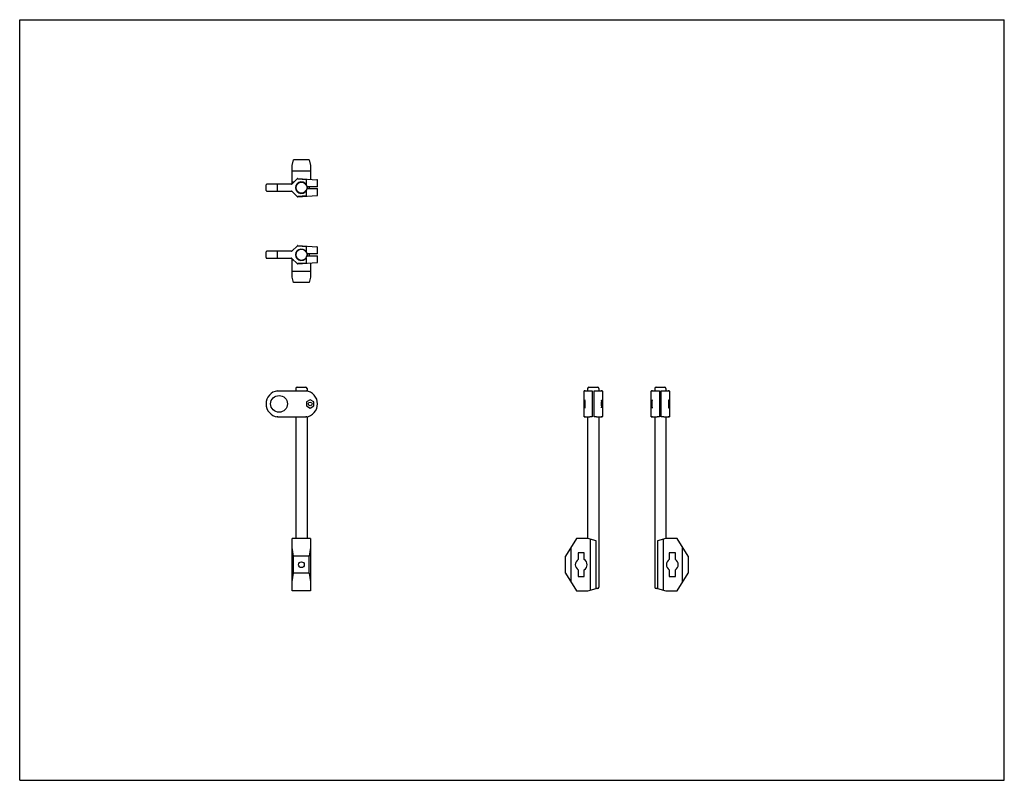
# Model space of a CAD drawing. Header units: inches. Extents: x 0 to 44, y 0 to 34.
import ezdxf

# ---------------------------------------------------------------- set-up
doc = ezdxf.new("R2010")
doc.units = ezdxf.units.IN
doc.header["$LTSCALE"] = 2.42
doc.header["$MEASUREMENT"] = 0
doc.layers.get('0').update_dxf_attribs({"linetype": 'CONTINUOUS'})
for name, color, linetype in [('532249_BL2', 7, 'CONTINUOUS'), ('532249_BL5', 7, 'CONTINUOUS'), ('807_1391_BL1', 7, 'CONTINUOUS'), ('807_1391_BL3', 7, 'CONTINUOUS'), ('807_1844_BL0', 7, 'CONTINUOUS'), ('807_1844_BL4', 7, 'CONTINUOUS')]:
    doc.layers.add(name, color=color, linetype=linetype)

# ---------------------------------------------------------------- blocks, each defined once
blk = doc.blocks.new('807_1844_BL0', base_point=(18.967, 16.042))
at = {"layer": '807_1844_BL0', "color": 7, "linetype": 'CONTINUOUS'}
for p, q in [((12.374, 23.616), (12.369, 23.616)), ((12.813, 23.616), (12.807, 23.616)), ((12.918, 23.531), (12.958, 23.451)), ((12.18, 22.496), (12.18, 23.316)), ((12.25, 23.246), (12.18, 23.246)), ((12.541, 23.246), (12.52, 23.246)), ((12.661, 23.246), (12.64, 23.246)), ((13, 23.12), (13, 22.496)), ((13, 22.746), (12.18, 22.746)), ((12.243, 22.246), (12.18, 22.496)), ((13, 22.496), (12.938, 22.246)), ((12.938, 22.246), (12.243, 22.246)), ((13, 10.809), (12.18, 10.809)), ((12.18, 8.469), (12.18, 10.809)), ((13, 10.809), (13, 8.469)), ((24.884, 10.809), (24.384, 10.014)), ((25.384, 10.809), (24.884, 10.809)), ((25.754, 10.701), (25.384, 10.809)), ((25.504, 8.503), (25.504, 10.774)), ((25.754, 8.576), (25.754, 10.701)), ((12.243, 10.014), (12.18, 10.411)), ((13, 10.411), (12.938, 10.014)), ((24.634, 10.411), (24.634, 8.866)), ((25.229, 10.169), (24.959, 10.169)), ((24.959, 10.169), (24.959, 9.867)), ((25.229, 9.867), (25.229, 10.169)), ((12.938, 10.014), (12.243, 10.014)), ((12.243, 9.264), (12.243, 10.014)), ((12.938, 9.264), (12.938, 10.014)), ((24.384, 9.264), (24.384, 10.014)), ((12.18, 8.866), (12.243, 9.264)), ((12.938, 9.264), (12.243, 9.264)), ((12.938, 9.264), (13, 8.866)), ((24.384, 9.264), (24.884, 8.469)), ((24.959, 9.411), (24.959, 9.109)), ((25.229, 9.109), (25.229, 9.411)), ((24.959, 9.109), (25.229, 9.109)), ((13, 8.469), (12.18, 8.469)), ((24.884, 8.469), (25.384, 8.469)), ((25.384, 8.469), (25.754, 8.576))]:
    blk.add_line(p, q, dxfattribs=at)
blk.add_circle((12.59, 9.639), 0.129, dxfattribs=at)
for centre, radius, start, end in [((12.59, 23.491), 0.25, 150, 151.4617), ((12.59, 23.491), 0.25, 323.7916, 350.9232), ((12.59, 23.491), 0.25, 28.6456, 30), ((12.59, 23.491), 0.25, 257.053, 258.5217), ((12.59, 23.491), 0.25, 281.4783, 283.0196), ((25.094, 9.639), 0.265, 120.6261, 239.3739), ((25.094, 9.639), 0.265, 300.6261, 59.3739)]:
    blk.add_arc(centre, radius, start, end, dxfattribs=at)
blk = doc.blocks.new('807_1391_BL1', base_point=(18.525, 20.068))
at = {"layer": '807_1391_BL1', "color": 7, "linetype": 'CONTINUOUS'}
for p, q in [((12.409, 23.894), (12.166, 23.651)), ((12.425, 23.9), (13.282, 23.842)), ((12.797, 23.845), (12.427, 23.87)), ((12.797, 23.845), (12.797, 23.64)), ((13.31, 23.531), (13.31, 23.813)), ((11.01, 23.366), (11.01, 23.616)), ((12.152, 23.646), (11.04, 23.646)), ((11.04, 23.336), (12.152, 23.336)), ((11.524, 23.366), (11.524, 23.616)), ((12.166, 23.33), (12.409, 23.087)), ((12.797, 23.341), (12.797, 23.136)), ((13.31, 23.531), (12.842, 23.531)), ((12.842, 23.451), (13.31, 23.451)), ((13.31, 23.169), (13.31, 23.451)), ((12.425, 23.081), (13.282, 23.139)), ((12.427, 23.111), (12.797, 23.136)), ((11.524, 17.411), (12.797, 17.411)), ((11.526, 17.381), (11.524, 17.411)), ((25.22, 16.271), (25.22, 17.381)), ((25.25, 17.411), (25.249, 17.411)), ((25.25, 17.411), (25.25, 17.411)), ((25.25, 17.411), (25.48, 17.411)), ((25.589, 17.403), (25.589, 16.249)), ((25.669, 16.249), (25.669, 17.403)), ((25.779, 17.411), (26.009, 17.411)), ((26.009, 17.411), (26.009, 17.411)), ((26.039, 17.381), (26.039, 16.271)), ((12.98, 17.013), (12.819, 16.92)), ((12.819, 16.92), (12.819, 16.733)), ((12.819, 16.733), (12.98, 16.639)), ((13.142, 16.92), (12.98, 17.013)), ((12.98, 16.639), (13.142, 16.733)), ((13.142, 16.733), (13.142, 16.92)), ((25.257, 17.013), (25.247, 16.92)), ((25.247, 16.92), (25.247, 16.733)), ((25.247, 16.92), (25.268, 16.92)), ((25.247, 16.733), (25.257, 16.639)), ((25.247, 16.733), (25.268, 16.733)), ((25.268, 16.92), (25.257, 17.013)), ((25.257, 16.639), (25.268, 16.733)), ((25.268, 16.733), (25.268, 16.92)), ((11.524, 16.241), (11.526, 16.271)), ((11.524, 16.241), (12.797, 16.241)), ((25.25, 16.241), (25.48, 16.241)), ((25.25, 16.241), (25.25, 16.241)), ((25.779, 16.241), (26.009, 16.241)), ((26.009, 16.241), (26.009, 16.241))]:
    blk.add_line(p, q, dxfattribs=at)
for points in [[(13.31, 23.813), (13.31, 23.816), (13.31, 23.82), (13.308, 23.824), (13.306, 23.828), (13.304, 23.831), (13.301, 23.834), (13.298, 23.837), (13.295, 23.839), (13.291, 23.841), (13.287, 23.842), (13.282, 23.842)], [(13.282, 23.139), (13.287, 23.139), (13.291, 23.14), (13.295, 23.142), (13.298, 23.144), (13.301, 23.147), (13.304, 23.15), (13.306, 23.154), (13.308, 23.157), (13.31, 23.161), (13.31, 23.166), (13.31, 23.169)], [(25.249, 17.411), (25.244, 17.41), (25.24, 17.409), (25.236, 17.407), (25.232, 17.405), (25.228, 17.402), (25.225, 17.398), (25.223, 17.394), (25.221, 17.39), (25.22, 17.386), (25.22, 17.381)], [(26.039, 17.381), (26.039, 17.386), (26.038, 17.39), (26.036, 17.394), (26.034, 17.398), (26.031, 17.402), (26.027, 17.405), (26.023, 17.407), (26.019, 17.409), (26.014, 17.411), (26.009, 17.411)], [(25.22, 16.271), (25.22, 16.271), (25.22, 16.266), (25.222, 16.262), (25.223, 16.258), (25.226, 16.254), (25.229, 16.25), (25.232, 16.247), (25.236, 16.245), (25.24, 16.243), (25.245, 16.242), (25.25, 16.241)], [(26.009, 16.241), (26.014, 16.242), (26.019, 16.243), (26.023, 16.245), (26.027, 16.247), (26.03, 16.25), (26.033, 16.254), (26.036, 16.258), (26.037, 16.262), (26.038, 16.266), (26.039, 16.271), (26.039, 16.271)]]:
    blk.add_lwpolyline(points, dxfattribs=at)
for centre, radius in [((11.59, 16.826), 0.375), ((12.98, 16.826), 0.0827)]:
    blk.add_circle(centre, radius, dxfattribs=at)
for centre, radius, start, end in [((12.423, 23.88), 0.02, 86.1647, 135), ((11.04, 23.616), 0.03, 90, 180), ((11.04, 23.366), 0.03, 180, 269.9974), ((12.152, 23.666), 0.02, 270, 315), ((12.152, 23.316), 0.02, 45, 90), ((12.59, 23.491), 0.255, 9.0248, 350.9752), ((12.423, 23.101), 0.02, 225, 273.8353), ((11.6, 16.826), 0.59, 97.4646, 262.5354), ((12.72, 16.826), 0.59, 277.4646, 82.5354)]:
    blk.add_arc(centre, radius, start, end, dxfattribs=at)
for points, knots in [([(12.797, 23.875), (12.797, 23.875), (12.797, 23.875), (12.797, 23.875), (12.798, 23.874), (12.798, 23.874), (12.798, 23.874), (12.798, 23.873), (12.798, 23.872), (12.798, 23.871), (12.798, 23.869), (12.798, 23.866), (12.798, 23.861), (12.798, 23.856), (12.797, 23.851), (12.797, 23.847), (12.797, 23.845)], [0, 0, 0, 0, 0.008087, 0.014858, 0.023757, 0.034854, 0.048171, 0.063709, 0.081447, 0.123384, 0.173644, 0.297263, 0.44777, 0.619511, 0.805951, 1, 1, 1, 1]), ([(11.524, 23.616), (11.524, 23.618), (11.524, 23.621), (11.524, 23.627), (11.524, 23.632), (11.524, 23.637), (11.525, 23.64), (11.525, 23.642), (11.525, 23.643), (11.525, 23.644), (11.525, 23.644), (11.525, 23.645), (11.525, 23.645), (11.526, 23.645), (11.526, 23.645), (11.526, 23.646), (11.526, 23.646)], [0, 0, 0, 0, 0.193769, 0.380256, 0.551949, 0.702484, 0.826157, 0.876441, 0.918379, 0.936123, 0.951674, 0.965011, 0.97613, 0.98506, 0.991869, 1, 1, 1, 1]), ([(11.526, 23.336), (11.526, 23.336), (11.526, 23.336), (11.526, 23.336), (11.525, 23.336), (11.525, 23.337), (11.525, 23.337), (11.525, 23.338), (11.525, 23.339), (11.525, 23.341), (11.525, 23.342), (11.524, 23.345), (11.524, 23.349), (11.524, 23.354), (11.524, 23.36), (11.524, 23.364), (11.524, 23.366)], [0, 0, 0, 0, 0.008308, 0.015173, 0.024109, 0.035214, 0.048533, 0.081825, 0.123791, 0.17408, 0.232245, 0.297751, 0.448272, 0.619958, 0.806243, 1, 1, 1, 1]), ([(12.797, 23.136), (12.797, 23.134), (12.797, 23.13), (12.798, 23.125), (12.798, 23.12), (12.798, 23.115), (12.798, 23.112), (12.798, 23.11), (12.798, 23.109), (12.798, 23.108), (12.798, 23.108), (12.798, 23.107), (12.798, 23.107), (12.797, 23.107), (12.797, 23.106), (12.797, 23.106), (12.797, 23.106)], [0, 0, 0, 0, 0.194049, 0.38049, 0.552231, 0.702739, 0.826359, 0.876619, 0.918556, 0.936294, 0.951832, 0.965149, 0.976246, 0.985145, 0.991916, 1, 1, 1, 1]), ([(12.797, 17.411), (12.797, 17.411), (12.797, 17.411), (12.797, 17.411), (12.797, 17.41), (12.798, 17.41), (12.798, 17.41), (12.798, 17.409), (12.798, 17.409), (12.798, 17.407), (12.798, 17.405), (12.798, 17.402), (12.798, 17.397), (12.798, 17.392), (12.798, 17.387), (12.797, 17.383), (12.797, 17.381)], [0, 0, 0, 0, 0.00799, 0.014747, 0.023669, 0.034813, 0.04819, 0.063792, 0.081597, 0.123674, 0.174076, 0.297926, 0.448524, 0.620164, 0.80633, 1, 1, 1, 1]), ([(25.22, 17.381), (25.22, 17.383), (25.22, 17.387), (25.222, 17.393), (25.225, 17.398), (25.229, 17.402), (25.233, 17.406), (25.238, 17.409), (25.244, 17.411), (25.248, 17.411), (25.25, 17.411)], [0, 0, 0, 0, 0.125098, 0.250427, 0.375576, 0.500606, 0.625525, 0.750328, 0.875264, 1, 1, 1, 1]), ([(25.275, 17.411), (25.273, 17.411), (25.269, 17.411), (25.263, 17.409), (25.258, 17.406), (25.254, 17.402), (25.25, 17.398), (25.247, 17.393), (25.245, 17.387), (25.245, 17.383), (25.245, 17.381)], [0, 0, 0, 0, 0.124886, 0.249852, 0.374903, 0.499995, 0.62509, 0.750147, 0.875121, 1, 1, 1, 1]), ([(25.48, 17.411), (25.488, 17.41), (25.506, 17.409), (25.533, 17.406), (25.561, 17.405), (25.58, 17.404), (25.589, 17.403)], [0, 0, 0, 0, 0.230217, 0.475892, 0.733665, 1, 1, 1, 1]), ([(25.669, 17.403), (25.679, 17.404), (25.698, 17.405), (25.726, 17.406), (25.753, 17.409), (25.771, 17.41), (25.779, 17.411)], [0, 0, 0, 0, 0.266337, 0.524112, 0.769784, 1, 1, 1, 1]), ([(26.014, 17.381), (26.014, 17.383), (26.013, 17.387), (26.012, 17.393), (26.009, 17.398), (26.005, 17.402), (26.001, 17.406), (25.995, 17.409), (25.99, 17.411), (25.986, 17.411), (25.984, 17.411)], [0, 0, 0, 0, 0.124879, 0.249853, 0.374909, 0.500004, 0.625097, 0.750148, 0.875114, 1, 1, 1, 1]), ([(26.009, 17.411), (26.011, 17.411), (26.015, 17.411), (26.021, 17.409), (26.026, 17.406), (26.03, 17.402), (26.034, 17.398), (26.037, 17.393), (26.038, 17.387), (26.039, 17.383), (26.039, 17.381)], [0, 0, 0, 0, 0.12474, 0.249698, 0.374521, 0.499459, 0.624509, 0.749649, 0.87493, 1, 1, 1, 1]), ([(26.002, 16.996), (26.001, 16.996), (26.001, 16.995), (26, 16.995), (26, 16.994), (26, 16.994), (25.999, 16.992), (25.999, 16.991), (25.998, 16.989), (25.998, 16.986), (25.997, 16.983), (25.997, 16.98), (25.996, 16.974), (25.995, 16.967), (25.994, 16.957), (25.994, 16.946), (25.993, 16.934), (25.992, 16.915), (25.991, 16.89), (25.99, 16.859), (25.99, 16.837), (25.99, 16.826)], [0, 0, 0, 0, 0.008042, 0.011152, 0.014777, 0.018936, 0.023644, 0.03473, 0.048053, 0.0636, 0.081348, 0.101268, 0.123315, 0.173598, 0.231775, 0.297297, 0.369562, 0.447881, 0.619663, 0.80609, 1, 1, 1, 1]), ([(25.99, 16.826), (25.99, 16.815), (25.99, 16.793), (25.991, 16.762), (25.992, 16.737), (25.993, 16.719), (25.993, 16.706), (25.994, 16.695), (25.995, 16.685), (25.996, 16.678), (25.997, 16.673), (25.997, 16.669), (25.998, 16.666), (25.998, 16.664), (25.999, 16.661), (25.999, 16.66), (26, 16.659), (26, 16.658), (26, 16.657), (26.001, 16.657), (26.001, 16.656), (26.002, 16.656)], [0, 0, 0, 0, 0.193689, 0.379976, 0.551686, 0.629988, 0.70225, 0.767785, 0.825993, 0.876327, 0.898403, 0.918353, 0.93613, 0.951709, 0.965071, 0.976206, 0.980943, 0.985132, 0.988787, 0.991923, 1, 1, 1, 1]), ([(26.013, 16.826), (26.013, 16.837), (26.013, 16.859), (26.012, 16.89), (26.011, 16.915), (26.01, 16.934), (26.01, 16.946), (26.009, 16.957), (26.008, 16.967), (26.007, 16.974), (26.007, 16.98), (26.006, 16.983), (26.005, 16.986), (26.005, 16.989), (26.004, 16.991), (26.004, 16.992), (26.004, 16.994), (26.003, 16.994), (26.003, 16.995), (26.003, 16.995), (26.002, 16.996), (26.002, 16.996)], [0, 0, 0, 0, 0.193689, 0.379976, 0.551686, 0.629988, 0.70225, 0.767785, 0.825993, 0.876327, 0.898404, 0.918353, 0.93613, 0.951709, 0.965071, 0.976206, 0.980943, 0.985132, 0.988787, 0.991923, 1, 1, 1, 1]), ([(26.002, 16.656), (26.002, 16.656), (26.003, 16.657), (26.003, 16.657), (26.003, 16.658), (26.004, 16.659), (26.004, 16.66), (26.004, 16.661), (26.005, 16.663), (26.005, 16.666), (26.006, 16.669), (26.006, 16.672), (26.007, 16.678), (26.008, 16.685), (26.009, 16.695), (26.01, 16.706), (26.01, 16.718), (26.011, 16.737), (26.012, 16.762), (26.013, 16.793), (26.013, 16.815), (26.013, 16.826)], [0, 0, 0, 0, 0.008042, 0.011152, 0.014777, 0.018936, 0.023644, 0.03473, 0.048053, 0.0636, 0.081348, 0.101268, 0.123315, 0.173598, 0.231775, 0.297297, 0.369562, 0.447881, 0.619663, 0.80609, 1, 1, 1, 1]), ([(12.797, 16.271), (12.797, 16.269), (12.798, 16.265), (12.798, 16.26), (12.798, 16.255), (12.798, 16.25), (12.798, 16.247), (12.798, 16.245), (12.798, 16.244), (12.798, 16.243), (12.798, 16.242), (12.798, 16.242), (12.797, 16.242), (12.797, 16.241), (12.797, 16.241), (12.797, 16.241), (12.797, 16.241)], [0, 0, 0, 0, 0.193668, 0.379835, 0.551476, 0.702072, 0.825923, 0.876325, 0.918403, 0.936208, 0.95181, 0.965187, 0.976331, 0.985253, 0.99201, 1, 1, 1, 1]), ([(25.25, 16.241), (25.248, 16.241), (25.244, 16.242), (25.238, 16.243), (25.233, 16.246), (25.229, 16.25), (25.225, 16.254), (25.222, 16.26), (25.22, 16.265), (25.22, 16.269), (25.22, 16.271)], [0, 0, 0, 0, 0.124741, 0.249697, 0.374518, 0.499455, 0.624502, 0.749644, 0.874929, 1, 1, 1, 1]), ([(25.245, 16.271), (25.245, 16.269), (25.245, 16.265), (25.247, 16.26), (25.25, 16.254), (25.254, 16.25), (25.258, 16.246), (25.263, 16.243), (25.269, 16.241), (25.273, 16.241), (25.275, 16.241)], [0, 0, 0, 0, 0.124873, 0.249849, 0.374906, 0.500001, 0.625095, 0.750147, 0.875114, 1, 1, 1, 1]), ([(25.589, 16.249), (25.58, 16.248), (25.561, 16.248), (25.533, 16.246), (25.506, 16.243), (25.488, 16.242), (25.48, 16.241)], [0, 0, 0, 0, 0.266337, 0.524112, 0.769784, 1, 1, 1, 1]), ([(25.779, 16.241), (25.771, 16.242), (25.753, 16.243), (25.726, 16.246), (25.698, 16.248), (25.679, 16.248), (25.669, 16.249)], [0, 0, 0, 0, 0.230217, 0.475892, 0.733665, 1, 1, 1, 1]), ([(25.984, 16.241), (25.986, 16.241), (25.99, 16.241), (25.995, 16.243), (26.001, 16.246), (26.005, 16.25), (26.009, 16.254), (26.012, 16.26), (26.013, 16.265), (26.014, 16.269), (26.014, 16.271)], [0, 0, 0, 0, 0.124887, 0.249854, 0.374906, 0.499999, 0.625095, 0.750152, 0.875127, 1, 1, 1, 1]), ([(26.039, 16.271), (26.039, 16.269), (26.038, 16.265), (26.037, 16.26), (26.034, 16.254), (26.03, 16.25), (26.026, 16.246), (26.021, 16.243), (26.015, 16.242), (26.011, 16.241), (26.009, 16.241)], [0, 0, 0, 0, 0.125097, 0.250423, 0.375573, 0.500605, 0.625525, 0.750329, 0.875267, 1, 1, 1, 1])]:
    blk.add_open_spline(points, degree=3, knots=knots, dxfattribs=at)
blk = doc.blocks.new('532249_BL2', base_point=(19.11, 16.158))
at = {"layer": '532249_BL2', "color": 7, "linetype": 'CONTINUOUS'}
for p, q in [((12.34, 17.516), (12.34, 17.411)), ((12.4, 17.576), (12.78, 17.576)), ((12.84, 17.516), (12.84, 17.404)), ((25.379, 17.516), (25.379, 17.411)), ((25.439, 17.576), (25.819, 17.576)), ((25.879, 17.516), (25.879, 17.411)), ((12.34, 16.241), (12.34, 10.809)), ((12.84, 16.248), (12.84, 10.809)), ((25.379, 16.241), (25.379, 10.809)), ((25.879, 16.241), (25.879, 8.636)), ((25.819, 8.576), (25.754, 8.576))]:
    blk.add_line(p, q, dxfattribs=at)
blk.add_circle((12.59, 23.491), 0.25, dxfattribs=at)
for centre, start, end in [((12.4, 17.516), 90, 180), ((12.78, 17.516), 0, 90), ((25.439, 17.516), 90, 180), ((25.819, 17.516), 0, 90), ((25.819, 8.636), 270, 360)]:
    blk.add_arc(centre, 0.06, start, end, dxfattribs=at)
blk = doc.blocks.new('807_1391_BL3', base_point=(20.025, 21.571))
at = {"layer": '807_1391_BL3', "color": 7, "linetype": 'CONTINUOUS'}
for p, q in [((12.409, 26.894), (12.166, 26.651)), ((12.425, 26.9), (13.282, 26.842)), ((12.797, 26.845), (12.427, 26.87)), ((12.797, 26.845), (12.797, 26.64)), ((11.01, 26.366), (11.01, 26.616)), ((12.152, 26.646), (11.04, 26.646)), ((11.524, 26.366), (11.524, 26.616)), ((13.31, 26.531), (12.842, 26.531)), ((12.842, 26.451), (13.31, 26.451)), ((13.31, 26.531), (13.31, 26.813)), ((13.31, 26.169), (13.31, 26.451)), ((11.04, 26.336), (12.152, 26.336)), ((12.166, 26.33), (12.409, 26.087)), ((12.425, 26.081), (13.282, 26.139)), ((12.427, 26.111), (12.797, 26.136)), ((12.797, 26.341), (12.797, 26.136)), ((28.22, 16.271), (28.22, 17.381)), ((28.25, 17.411), (28.249, 17.411)), ((28.25, 17.411), (28.25, 17.411)), ((28.25, 17.411), (28.48, 17.411)), ((28.589, 17.403), (28.589, 16.249)), ((28.669, 16.249), (28.669, 17.403)), ((28.779, 17.411), (29.009, 17.411)), ((29.009, 17.411), (29.009, 17.411)), ((29.039, 17.381), (29.039, 16.271)), ((28.257, 17.013), (28.246, 16.92)), ((28.246, 16.92), (28.246, 16.733)), ((28.246, 16.92), (28.268, 16.92)), ((28.246, 16.733), (28.257, 16.639)), ((28.246, 16.733), (28.268, 16.733)), ((28.268, 16.92), (28.257, 17.013)), ((28.257, 16.639), (28.268, 16.733)), ((28.268, 16.733), (28.268, 16.92)), ((28.25, 16.241), (28.48, 16.241)), ((28.25, 16.241), (28.25, 16.241)), ((28.779, 16.241), (29.009, 16.241)), ((29.009, 16.241), (29.009, 16.241))]:
    blk.add_line(p, q, dxfattribs=at)
for points in [[(13.31, 26.813), (13.31, 26.816), (13.31, 26.82), (13.308, 26.824), (13.306, 26.828), (13.304, 26.831), (13.301, 26.834), (13.298, 26.837), (13.295, 26.839), (13.291, 26.841), (13.287, 26.842), (13.282, 26.842)], [(13.282, 26.139), (13.287, 26.139), (13.291, 26.14), (13.295, 26.142), (13.298, 26.144), (13.301, 26.147), (13.304, 26.15), (13.306, 26.154), (13.308, 26.157), (13.31, 26.161), (13.31, 26.165), (13.31, 26.169)], [(28.249, 17.411), (28.244, 17.41), (28.24, 17.409), (28.236, 17.407), (28.232, 17.405), (28.228, 17.402), (28.225, 17.398), (28.223, 17.394), (28.221, 17.39), (28.22, 17.386), (28.22, 17.381)], [(29.039, 17.381), (29.039, 17.386), (29.038, 17.39), (29.036, 17.394), (29.034, 17.398), (29.031, 17.402), (29.027, 17.405), (29.023, 17.407), (29.019, 17.409), (29.014, 17.411), (29.009, 17.411)], [(28.22, 16.271), (28.22, 16.271), (28.22, 16.266), (28.222, 16.262), (28.223, 16.258), (28.226, 16.254), (28.229, 16.25), (28.232, 16.247), (28.236, 16.245), (28.24, 16.243), (28.245, 16.242), (28.25, 16.241)], [(29.009, 16.241), (29.014, 16.242), (29.019, 16.243), (29.023, 16.245), (29.027, 16.247), (29.03, 16.25), (29.033, 16.254), (29.036, 16.258), (29.037, 16.262), (29.038, 16.266), (29.039, 16.271), (29.039, 16.271)]]:
    blk.add_lwpolyline(points, dxfattribs=at)
for centre, radius, start, end in [((12.423, 26.88), 0.02, 86.1647, 135), ((11.04, 26.616), 0.03, 90, 180), ((12.152, 26.666), 0.02, 270, 315), ((12.59, 26.491), 0.255, 9.0248, 350.9752), ((11.04, 26.366), 0.03, 180, 269.9974), ((12.152, 26.316), 0.02, 45, 90), ((12.423, 26.101), 0.02, 225, 273.8353)]:
    blk.add_arc(centre, radius, start, end, dxfattribs=at)
for points, knots in [([(12.797, 26.875), (12.797, 26.875), (12.797, 26.875), (12.797, 26.875), (12.798, 26.874), (12.798, 26.874), (12.798, 26.874), (12.798, 26.873), (12.798, 26.872), (12.798, 26.871), (12.798, 26.869), (12.798, 26.866), (12.798, 26.861), (12.798, 26.856), (12.797, 26.851), (12.797, 26.847), (12.797, 26.845)], [0, 0, 0, 0, 0.008087, 0.014858, 0.023757, 0.034854, 0.048171, 0.063709, 0.081447, 0.123384, 0.173644, 0.297263, 0.44777, 0.619511, 0.805951, 1, 1, 1, 1]), ([(11.524, 26.616), (11.524, 26.618), (11.524, 26.621), (11.524, 26.627), (11.524, 26.632), (11.524, 26.637), (11.525, 26.64), (11.525, 26.642), (11.525, 26.643), (11.525, 26.644), (11.525, 26.644), (11.525, 26.645), (11.525, 26.645), (11.526, 26.645), (11.526, 26.645), (11.526, 26.646), (11.526, 26.646)], [0, 0, 0, 0, 0.193769, 0.380256, 0.551949, 0.702484, 0.826157, 0.876441, 0.918379, 0.936123, 0.951674, 0.965011, 0.97613, 0.98506, 0.991869, 1, 1, 1, 1]), ([(11.526, 26.336), (11.526, 26.336), (11.526, 26.336), (11.526, 26.336), (11.525, 26.336), (11.525, 26.337), (11.525, 26.337), (11.525, 26.338), (11.525, 26.339), (11.525, 26.341), (11.525, 26.342), (11.524, 26.345), (11.524, 26.349), (11.524, 26.354), (11.524, 26.36), (11.524, 26.364), (11.524, 26.366)], [0, 0, 0, 0, 0.008308, 0.015173, 0.024109, 0.035214, 0.048533, 0.081825, 0.123791, 0.17408, 0.232245, 0.297751, 0.448272, 0.619958, 0.806243, 1, 1, 1, 1]), ([(12.797, 26.136), (12.797, 26.134), (12.797, 26.13), (12.798, 26.125), (12.798, 26.12), (12.798, 26.115), (12.798, 26.112), (12.798, 26.11), (12.798, 26.109), (12.798, 26.108), (12.798, 26.108), (12.798, 26.107), (12.798, 26.107), (12.797, 26.107), (12.797, 26.106), (12.797, 26.106), (12.797, 26.106)], [0, 0, 0, 0, 0.194049, 0.38049, 0.552231, 0.702739, 0.826359, 0.876619, 0.918556, 0.936294, 0.951832, 0.965149, 0.976246, 0.985145, 0.991916, 1, 1, 1, 1]), ([(28.22, 17.381), (28.22, 17.383), (28.22, 17.387), (28.222, 17.393), (28.225, 17.398), (28.229, 17.402), (28.233, 17.406), (28.238, 17.409), (28.244, 17.411), (28.248, 17.411), (28.25, 17.411)], [0, 0, 0, 0, 0.125098, 0.250427, 0.375576, 0.500606, 0.625525, 0.750328, 0.875264, 1, 1, 1, 1]), ([(28.275, 17.411), (28.273, 17.411), (28.269, 17.411), (28.263, 17.409), (28.258, 17.406), (28.254, 17.402), (28.25, 17.398), (28.247, 17.393), (28.245, 17.387), (28.245, 17.383), (28.245, 17.381)], [0, 0, 0, 0, 0.124886, 0.249852, 0.374903, 0.499995, 0.62509, 0.750147, 0.875121, 1, 1, 1, 1]), ([(28.48, 17.411), (28.488, 17.41), (28.506, 17.409), (28.532, 17.406), (28.561, 17.405), (28.58, 17.404), (28.589, 17.403)], [0, 0, 0, 0, 0.230217, 0.475892, 0.733665, 1, 1, 1, 1]), ([(28.669, 17.403), (28.679, 17.404), (28.698, 17.405), (28.726, 17.406), (28.753, 17.409), (28.77, 17.41), (28.779, 17.411)], [0, 0, 0, 0, 0.266337, 0.524112, 0.769784, 1, 1, 1, 1]), ([(29.014, 17.381), (29.014, 17.383), (29.013, 17.387), (29.012, 17.393), (29.009, 17.398), (29.005, 17.402), (29.001, 17.406), (28.995, 17.409), (28.99, 17.411), (28.986, 17.411), (28.984, 17.411)], [0, 0, 0, 0, 0.124879, 0.249853, 0.374909, 0.500004, 0.625097, 0.750148, 0.875114, 1, 1, 1, 1]), ([(29.009, 17.411), (29.011, 17.411), (29.015, 17.411), (29.021, 17.409), (29.026, 17.406), (29.03, 17.402), (29.034, 17.398), (29.037, 17.393), (29.038, 17.387), (29.039, 17.383), (29.039, 17.381)], [0, 0, 0, 0, 0.12474, 0.249698, 0.374521, 0.499459, 0.624509, 0.749649, 0.87493, 1, 1, 1, 1]), ([(29.002, 16.996), (29.001, 16.996), (29.001, 16.995), (29, 16.995), (29, 16.994), (29, 16.994), (28.999, 16.992), (28.999, 16.991), (28.998, 16.989), (28.998, 16.986), (28.997, 16.983), (28.997, 16.98), (28.996, 16.974), (28.995, 16.967), (28.994, 16.957), (28.993, 16.946), (28.993, 16.934), (28.992, 16.915), (28.991, 16.89), (28.99, 16.859), (28.99, 16.837), (28.99, 16.826)], [0, 0, 0, 0, 0.008042, 0.011152, 0.014777, 0.018936, 0.023644, 0.03473, 0.048053, 0.0636, 0.081348, 0.101268, 0.123315, 0.173598, 0.231775, 0.297297, 0.369562, 0.447881, 0.619663, 0.80609, 1, 1, 1, 1]), ([(28.99, 16.826), (28.99, 16.815), (28.99, 16.793), (28.991, 16.762), (28.992, 16.737), (28.993, 16.719), (28.993, 16.706), (28.994, 16.695), (28.995, 16.685), (28.996, 16.678), (28.997, 16.673), (28.997, 16.669), (28.998, 16.666), (28.998, 16.664), (28.999, 16.661), (28.999, 16.66), (29, 16.659), (29, 16.658), (29, 16.657), (29.001, 16.657), (29.001, 16.656), (29.002, 16.656)], [0, 0, 0, 0, 0.193689, 0.379976, 0.551686, 0.629988, 0.70225, 0.767785, 0.825993, 0.876327, 0.898403, 0.918353, 0.93613, 0.951709, 0.965071, 0.976206, 0.980943, 0.985132, 0.988787, 0.991923, 1, 1, 1, 1]), ([(29.013, 16.826), (29.013, 16.837), (29.013, 16.859), (29.012, 16.89), (29.011, 16.915), (29.01, 16.934), (29.01, 16.946), (29.009, 16.957), (29.008, 16.967), (29.007, 16.974), (29.006, 16.98), (29.006, 16.983), (29.005, 16.986), (29.005, 16.989), (29.004, 16.991), (29.004, 16.992), (29.004, 16.994), (29.003, 16.994), (29.003, 16.995), (29.003, 16.995), (29.002, 16.996), (29.002, 16.996)], [0, 0, 0, 0, 0.193689, 0.379976, 0.551686, 0.629988, 0.70225, 0.767785, 0.825993, 0.876327, 0.898404, 0.918353, 0.93613, 0.951709, 0.965071, 0.976206, 0.980943, 0.985132, 0.988787, 0.991923, 1, 1, 1, 1]), ([(29.002, 16.656), (29.002, 16.656), (29.003, 16.657), (29.003, 16.657), (29.003, 16.658), (29.004, 16.659), (29.004, 16.66), (29.004, 16.661), (29.005, 16.663), (29.005, 16.666), (29.006, 16.669), (29.006, 16.672), (29.007, 16.678), (29.008, 16.685), (29.009, 16.695), (29.01, 16.706), (29.01, 16.718), (29.011, 16.737), (29.012, 16.762), (29.013, 16.793), (29.013, 16.815), (29.013, 16.826)], [0, 0, 0, 0, 0.008042, 0.011152, 0.014777, 0.018936, 0.023644, 0.03473, 0.048053, 0.0636, 0.081348, 0.101268, 0.123315, 0.173598, 0.231775, 0.297297, 0.369562, 0.447881, 0.619663, 0.80609, 1, 1, 1, 1]), ([(28.25, 16.241), (28.248, 16.241), (28.244, 16.242), (28.238, 16.243), (28.233, 16.246), (28.229, 16.25), (28.225, 16.254), (28.222, 16.26), (28.22, 16.265), (28.22, 16.269), (28.22, 16.271)], [0, 0, 0, 0, 0.124741, 0.249697, 0.374518, 0.499455, 0.624502, 0.749644, 0.874929, 1, 1, 1, 1]), ([(28.245, 16.271), (28.245, 16.269), (28.245, 16.265), (28.247, 16.26), (28.25, 16.254), (28.254, 16.25), (28.258, 16.246), (28.263, 16.243), (28.269, 16.241), (28.273, 16.241), (28.275, 16.241)], [0, 0, 0, 0, 0.124873, 0.249849, 0.374906, 0.500001, 0.625095, 0.750147, 0.875114, 1, 1, 1, 1]), ([(28.589, 16.249), (28.58, 16.248), (28.561, 16.248), (28.532, 16.246), (28.506, 16.243), (28.488, 16.242), (28.48, 16.241)], [0, 0, 0, 0, 0.266337, 0.524112, 0.769784, 1, 1, 1, 1]), ([(28.779, 16.241), (28.77, 16.242), (28.753, 16.243), (28.726, 16.246), (28.698, 16.248), (28.679, 16.248), (28.669, 16.249)], [0, 0, 0, 0, 0.230217, 0.475892, 0.733665, 1, 1, 1, 1]), ([(28.984, 16.241), (28.986, 16.241), (28.99, 16.241), (28.995, 16.243), (29.001, 16.246), (29.005, 16.25), (29.009, 16.254), (29.012, 16.26), (29.013, 16.265), (29.014, 16.269), (29.014, 16.271)], [0, 0, 0, 0, 0.124887, 0.249854, 0.374906, 0.499999, 0.625095, 0.750152, 0.875127, 1, 1, 1, 1]), ([(29.039, 16.271), (29.039, 16.269), (29.038, 16.265), (29.037, 16.26), (29.034, 16.254), (29.03, 16.25), (29.026, 16.246), (29.021, 16.243), (29.015, 16.242), (29.011, 16.241), (29.009, 16.241)], [0, 0, 0, 0, 0.125097, 0.250423, 0.375573, 0.500605, 0.625525, 0.750329, 0.875267, 1, 1, 1, 1])]:
    blk.add_open_spline(points, degree=3, knots=knots, dxfattribs=at)
blk = doc.blocks.new('807_1844_BL4', base_point=(21.027, 18.102))
at = {"layer": '807_1844_BL4', "color": 7, "linetype": 'CONTINUOUS'}
for p, q in [((12.18, 27.486), (12.243, 27.736)), ((12.938, 27.736), (12.243, 27.736)), ((12.938, 27.736), (13, 27.486)), ((12.18, 26.666), (12.18, 27.486)), ((13, 27.486), (13, 26.861)), ((13, 27.236), (12.18, 27.236)), ((12.25, 26.736), (12.18, 26.736)), ((12.541, 26.736), (12.52, 26.736)), ((12.661, 26.736), (12.64, 26.736)), ((12.958, 26.531), (12.918, 26.451)), ((12.374, 26.366), (12.369, 26.366)), ((12.813, 26.366), (12.807, 26.366)), ((28.874, 10.809), (28.504, 10.701)), ((28.504, 10.701), (28.504, 8.576)), ((28.754, 10.774), (28.754, 8.503)), ((29.374, 10.809), (28.874, 10.809)), ((29.874, 10.014), (29.374, 10.809)), ((29.299, 10.169), (29.029, 10.169)), ((29.029, 10.169), (29.029, 9.867)), ((29.299, 9.867), (29.299, 10.169)), ((29.624, 8.866), (29.624, 10.411)), ((29.874, 10.014), (29.874, 9.264)), ((29.029, 9.411), (29.029, 9.109)), ((29.299, 9.109), (29.299, 9.411)), ((29.374, 8.469), (29.874, 9.264)), ((29.029, 9.109), (29.299, 9.109)), ((28.504, 8.576), (28.874, 8.469)), ((28.874, 8.469), (29.374, 8.469))]:
    blk.add_line(p, q, dxfattribs=at)
for centre, radius, start, end in [((12.59, 26.491), 0.25, 101.4783, 210), ((12.59, 26.491), 0.25, 77.053, 78.5217), ((12.59, 26.491), 0.25, 330, 331.4617), ((29.164, 9.639), 0.265, 120.6261, 239.3739), ((29.164, 9.639), 0.265, 300.6261, 59.3739)]:
    blk.add_arc(centre, radius, start, end, dxfattribs=at)
blk = doc.blocks.new('532249_BL5', base_point=(20.61, 17.658))
at = {"layer": '532249_BL5', "color": 7, "linetype": 'CONTINUOUS'}
for p, q in [((28.379, 17.516), (28.379, 17.411)), ((28.439, 17.576), (28.819, 17.576)), ((28.879, 17.516), (28.879, 17.411)), ((28.379, 16.241), (28.379, 8.636)), ((28.879, 16.241), (28.879, 10.809)), ((28.504, 8.576), (28.439, 8.576))]:
    blk.add_line(p, q, dxfattribs=at)
blk.add_circle((12.59, 26.491), 0.25, dxfattribs=at)
for centre, start, end in [((28.439, 17.516), 90, 180), ((28.819, 17.516), 0, 90), ((28.439, 8.636), 180, 270)]:
    blk.add_arc(centre, 0.06, start, end, dxfattribs=at)

msp = doc.modelspace()

# ---------------------------------------------------------------- linework, layer by layer
at = {"color": 7, "linetype": 'CONTINUOUS'}
for p, q in [((0, 0), (0, 34)), ((0, 34), (44, 34)), ((44, 0), (44, 34)), ((0, 0), (44, 0))]:
    msp.add_line(p, q, dxfattribs=at)

# ---------------------------------------------------------------- block references
at = {"layer": '532249_BL2'}
msp.add_blockref('532249_BL2', (19.11, 16.158), dxfattribs=at)
at = {"layer": '532249_BL5'}
msp.add_blockref('532249_BL5', (20.61, 17.658), dxfattribs=at)
at = {"layer": '807_1391_BL1'}
msp.add_blockref('807_1391_BL1', (18.525, 20.068), dxfattribs=at)
at = {"layer": '807_1391_BL3'}
msp.add_blockref('807_1391_BL3', (20.025, 21.571), dxfattribs=at)
at = {"layer": '807_1844_BL0'}
msp.add_blockref('807_1844_BL0', (18.967, 16.042), dxfattribs=at)
at = {"layer": '807_1844_BL4'}
msp.add_blockref('807_1844_BL4', (21.027, 18.102), dxfattribs=at)

doc.saveas('drawing.dxf')
